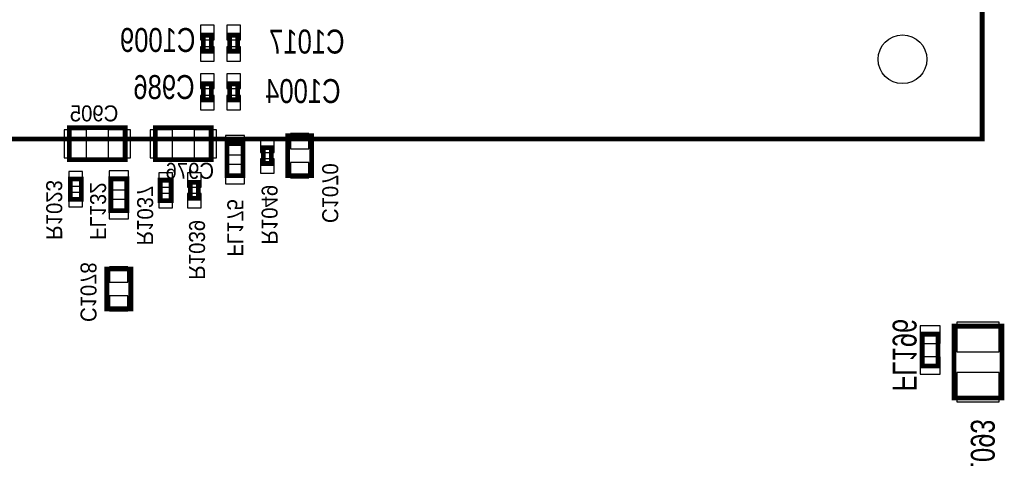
# Model space of a CAD drawing. Extents: x -197 to 9597, y -1478 to 7505.
# Tile 22 of 34: x 4034 to 5268, y 2121 to 2670. Entities that reach past the tile are written whole.
import ezdxf
from ezdxf.enums import TextEntityAlignment as Align

# ---------------------------------------------------------------- set-up
doc = ezdxf.new("R2010")
doc.units = 0
for name, color, linetype in [('PG_ASSEMBLY_BOTTOM', 52, 'CONTINUOUS'), ('PIN_BOTTOM', 1, 'CONTINUOUS'), ('RD_ASSEMBLY_BOTTOM', 52, 'CONTINUOUS')]:
    doc.layers.add(name, color=color, linetype=linetype)

msp = doc.modelspace()

# ---------------------------------------------------------------- linework, layer by layer
at = {"layer": 'PG_ASSEMBLY_BOTTOM', "const_width": 6}
for points in [[(5240.732, 3891.016), (3870.732, 3891.016), (3870.732, 2521.016), (5240.732, 2521.016), (5240.732, 3891.016)], [(4274.48, 2651.016), (4274.48, 2631.016), (4264.48, 2631.016), (4264.48, 2651.016), (4274.48, 2651.016)], [(4307.48, 2651.016), (4307.48, 2631.016), (4297.48, 2631.016), (4297.48, 2651.016), (4307.48, 2651.016)], [(4274.48, 2590.016), (4274.48, 2570.016), (4264.48, 2570.016), (4264.48, 2590.016), (4274.48, 2590.016)], [(4307.48, 2590.016), (4307.48, 2570.016), (4297.48, 2570.016), (4297.48, 2590.016), (4307.48, 2590.016)], [(4166.48, 2495.016), (4096.48, 2495.016), (4096.48, 2535.016), (4166.48, 2535.016), (4166.48, 2495.016)], [(4274.204, 2495.024), (4204.204, 2495.024), (4204.204, 2535.024), (4274.204, 2535.024), (4274.204, 2495.024)], [(4294.204, 2475.024), (4294.204, 2515.024), (4314.204, 2515.024), (4314.204, 2475.024), (4294.204, 2475.024)], [(4400.204, 2525.024), (4400.204, 2475.024), (4370.204, 2475.024), (4370.204, 2525.024), (4400.204, 2525.024)], [(4349.704, 2510.142), (4349.704, 2490.142), (4339.704, 2490.142), (4339.704, 2510.142), (4349.704, 2510.142)], [(4111.37, 2470.816), (4111.37, 2445.217), (4097.59, 2445.217), (4097.59, 2470.816), (4111.37, 2470.816)], [(4148.48, 2431.016), (4148.48, 2471.016), (4168.48, 2471.016), (4168.48, 2431.016), (4148.48, 2431.016)], [(4224.094, 2469.323), (4224.094, 2443.725), (4210.315, 2443.725), (4210.315, 2469.323), (4224.094, 2469.323)], [(4258.204, 2466.52), (4258.204, 2446.52), (4248.204, 2446.52), (4248.204, 2466.52), (4258.204, 2466.52)], [(4173.48, 2358.016), (4173.48, 2308.016), (4143.48, 2308.016), (4143.48, 2358.016), (4173.48, 2358.016)], [(5265.488, 2286.292), (5265.488, 2196.292), (5205.488, 2196.292), (5205.488, 2286.292), (5265.488, 2286.292)], [(5185.488, 2276.292), (5185.488, 2236.292), (5165.488, 2236.292), (5165.488, 2276.292), (5185.488, 2276.292)]]:
    msp.add_lwpolyline(points, dxfattribs=at)
at = {"layer": 'PIN_BOTTOM'}
for points in [[(4277.98, 2663.402), (4260.98, 2663.402), (4260.98, 2645.402), (4277.98, 2645.402)], [(4310.98, 2663.402), (4293.98, 2663.402), (4293.98, 2645.402), (4310.98, 2645.402)], [(4277.98, 2636.63), (4260.98, 2636.63), (4260.98, 2618.63), (4277.98, 2618.63)], [(4310.98, 2636.63), (4293.98, 2636.63), (4293.98, 2618.63), (4310.98, 2618.63)], [(4277.98, 2602.402), (4260.98, 2602.402), (4260.98, 2584.402), (4277.98, 2584.402)], [(4310.98, 2602.402), (4293.98, 2602.402), (4293.98, 2584.402), (4310.98, 2584.402)], [(4277.98, 2575.63), (4260.98, 2575.63), (4260.98, 2557.63), (4277.98, 2557.63)], [(4310.98, 2575.63), (4293.98, 2575.63), (4293.98, 2557.63), (4310.98, 2557.63)], [(4117.921, 2497.516), (4117.921, 2532.516), (4089.921, 2532.516), (4089.921, 2497.516)], [(4173.039, 2497.516), (4173.039, 2532.516), (4145.039, 2532.516), (4145.039, 2497.516)], [(4225.645, 2497.524), (4225.645, 2532.524), (4197.645, 2532.524), (4197.645, 2497.524)], [(4280.763, 2497.524), (4280.763, 2532.524), (4252.763, 2532.524), (4252.763, 2497.524)], [(4292.214, 2501.144), (4316.194, 2501.144), (4316.194, 2525.124), (4292.214, 2525.124)], [(4353.204, 2522.134), (4336.204, 2522.134), (4336.204, 2504.134), (4353.204, 2504.134)], [(4396.704, 2527.634), (4373.704, 2527.634), (4373.704, 2508.634), (4396.704, 2508.634)], [(4353.204, 2496.15), (4336.204, 2496.15), (4336.204, 2478.15), (4353.204, 2478.15)], [(4146.49, 2457.136), (4170.47, 2457.136), (4170.47, 2481.116), (4146.49, 2481.116)], [(4292.214, 2464.924), (4316.194, 2464.924), (4316.194, 2488.904), (4292.214, 2488.904)], [(4396.704, 2491.414), (4373.704, 2491.414), (4373.704, 2472.414), (4396.704, 2472.414)], [(4112.98, 2480.004), (4095.98, 2480.004), (4095.98, 2462.004), (4112.98, 2462.004)], [(4225.704, 2478.512), (4208.704, 2478.512), (4208.704, 2460.512), (4225.704, 2460.512)], [(4261.704, 2478.512), (4244.704, 2478.512), (4244.704, 2460.512), (4261.704, 2460.512)], [(4112.98, 2454.028), (4095.98, 2454.028), (4095.98, 2436.028), (4112.98, 2436.028)], [(4146.49, 2420.916), (4170.47, 2420.916), (4170.47, 2444.896), (4146.49, 2444.896)], [(4225.704, 2452.536), (4208.704, 2452.536), (4208.704, 2434.536), (4225.704, 2434.536)], [(4261.704, 2452.528), (4244.704, 2452.528), (4244.704, 2434.528), (4261.704, 2434.528)], [(4169.98, 2360.626), (4146.98, 2360.626), (4146.98, 2341.626), (4169.98, 2341.626)], [(4169.98, 2324.406), (4146.98, 2324.406), (4146.98, 2305.406), (4169.98, 2305.406)], [(5187.988, 2286.583), (5162.988, 2286.583), (5162.988, 2264.583), (5187.988, 2264.583)], [(5261.988, 2291.288), (5208.988, 2291.288), (5208.988, 2254.288), (5261.988, 2254.288)], [(5187.988, 2248.001), (5162.988, 2248.001), (5162.988, 2226.001), (5187.988, 2226.001)], [(5261.988, 2228.296), (5208.988, 2228.296), (5208.988, 2191.296), (5261.988, 2191.296)]]:
    msp.add_lwpolyline(points, close=True, dxfattribs=at)
msp.add_circle((5140.87, 2620.878), 30.5, dxfattribs=at)

# ---------------------------------------------------------------- texts
at = {"layer": 'RD_ASSEMBLY_BOTTOM', "text_generation_flag": 2, "width": 0.8}
for s, p in [('C1009', (4254.48, 2630.016)), ('C1017', (4441.48, 2628.016)), ('C986', (4253.48, 2571.016)), ('C1004', (4436.48, 2566.016))]:
    msp.add_text(s, height=30, dxfattribs=at).set_placement(p)
at = {"layer": 'RD_ASSEMBLY_BOTTOM', "text_generation_flag": 2, "width": 0.95}
for s, p in [('C905', (4127.48, 2543.016)), ('C976', (4247.48, 2471.016))]:
    msp.add_text(s, height=20, dxfattribs=at).set_placement(p, align=Align.CENTER)
at = {"layer": 'RD_ASSEMBLY_BOTTOM', "text_generation_flag": 2}
for s, height, width, p in [('C1070', 20, 0.95, (4413.48, 2453.016)), ('C1078', 20, 0.95, (4110.48, 2329.016)), ('FL196', 30, 0.8, (5128.48, 2250.016))]:
    msp.add_text(s, height=height, rotation=270, dxfattribs=dict(at, width=width)).set_placement(p, align=Align.CENTER)
for s, height, width, p in [('R1023', 20, 0.95, (4067.48, 2394.516)), ('FL132', 20, 0.95, (4122.48, 2394.516)), ('R1037', 20, 0.95, (4181.48, 2387.516)), ('R1049', 20, 0.95, (4337.48, 2388.516)), ('FL175', 20, 0.95, (4294.48, 2373.516)), ('R1039', 20, 0.95, (4246.48, 2344.516)), ('C1093', 30, 0.8, (5226.48, 2075.016))]:
    msp.add_text(s, height=height, rotation=270, dxfattribs=dict(at, width=width)).set_placement(p)

doc.saveas('drawing.dxf')
